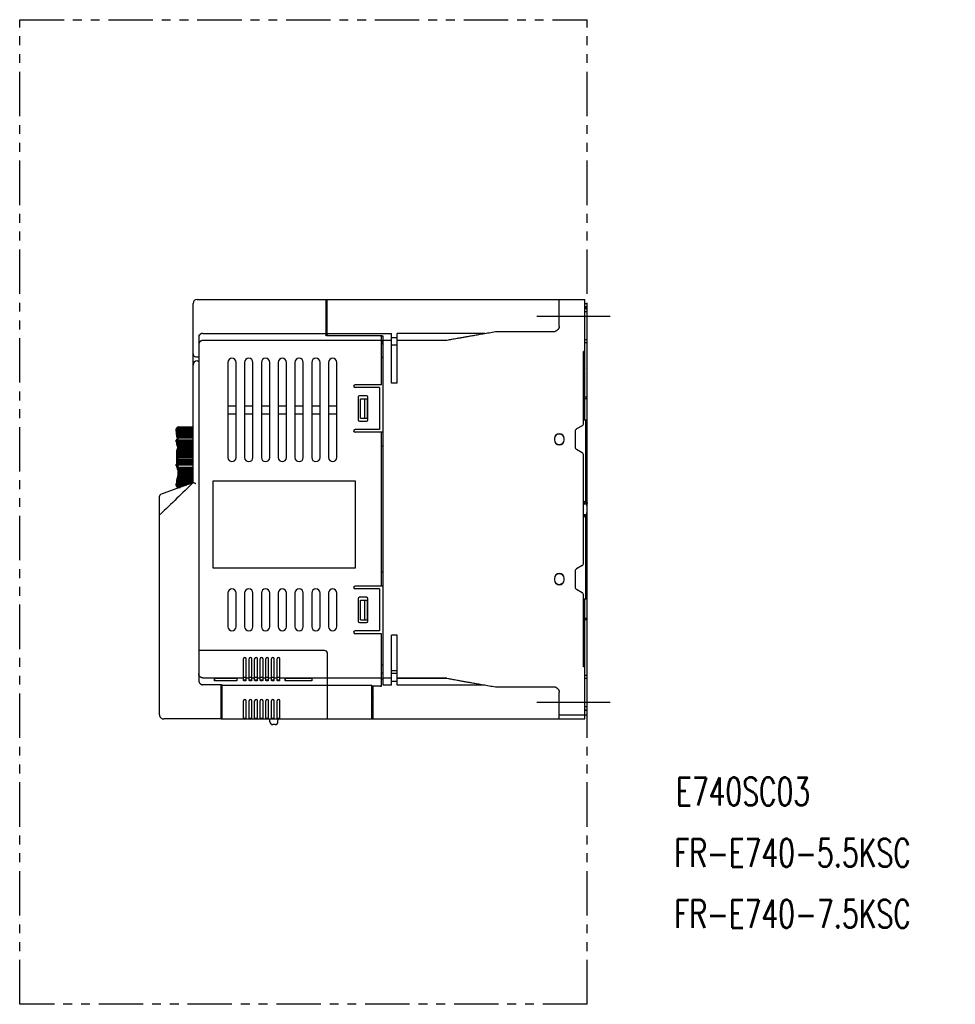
# Model space of a CAD drawing. Extents: x 30 to 700, y -51 to 301.
# Tile 6 of 6: x 365 to 700, y -51 to 301. Entities that reach past the tile are written whole.
import ezdxf

# ---------------------------------------------------------------- set-up
doc = ezdxf.new("R2010")
doc.units = 0
doc.linetypes.add('PHANTOM2', pattern=[31.75, 15.875, -3.175, 3.175, -3.175, 3.175, -3.175])
for name, color, linetype in [('10', 4, 'CONTINUOUS'), ('12', 3, 'CONTINUOUS'), ('18', 1, 'PHANTOM2'), ('19', 7, 'CONTINUOUS')]:
    doc.layers.add(name, color=color, linetype=linetype)
doc.styles.add('STANDARD1', font='romans.shx', dxfattribs={"width": 0.7, "bigfont": 'bigfont.shx'})

msp = doc.modelspace()

# ---------------------------------------------------------------- linework, layer by layer
at = {"layer": '10'}
for p, q in [((428.96, 200.87), (567.56, 200.87)), ((474.86, 200.87), (474.86, 188.11)), ((475.36, 187.88), (475.36, 200.87)), ((558.36, 191.31), (558.36, 200.87)), ((567.56, 157.87), (567.56, 200.87)), ((427.46, 177.37), (427.46, 199.37)), ((475.18, 199.37), (474.86, 199.26)), ((475.36, 199.37), (474.86, 199.2)), ((474.86, 199.37), (475.36, 199.37)), ((475.36, 199.17), (474.86, 199)), ((567.56, 199.37), (568.36, 199.37)), ((567.56, 198.37), (568.36, 198.37)), ((567.56, 197.8), (568.36, 197.8)), ((567.56, 197.67), (568.36, 197.67)), ((568.36, 52.37), (568.36, 199.37)), ((568.36, 196.37), (567.56, 196.37)), ((429.46, 188.26), (429.46, 64.65)), ((430.96, 188.72), (474.86, 188.72)), ((475.36, 188.72), (498.36, 188.72)), ((493.86, 187.84), (475.86, 187.84)), ((476.36, 187.84), (476.36, 187.97)), ((476.36, 187.97), (494.36, 187.97)), ((494.36, 187.8), (494.36, 187.97)), ((494.86, 170.37), (494.86, 187.57)), ((495.36, 63.02), (495.36, 187.71)), ((498.36, 170.87), (498.36, 188.72)), ((498.36, 187.31), (500.36, 187.31)), ((500.36, 170.87), (500.36, 188.72)), ((531.74, 188.72), (500.36, 188.72)), ((535.52, 189.37), (556.86, 189.37)), ((494.86, 186.17), (430.96, 186.17)), ((494.86, 185.31), (495.36, 185.31)), ((495.36, 184.93), (494.86, 184.93)), ((495.36, 184.91), (494.86, 184.9)), ((495.36, 186.27), (498.36, 186.27)), ((500.36, 184.56), (498.36, 184.56)), ((500.36, 186.27), (518.22, 186.27)), ((568.36, 186.37), (567.56, 186.37)), ((568.36, 185.37), (567.56, 185.37)), ((428.46, 180.37), (429.46, 180.37)), ((495.36, 180.08), (494.86, 180.07)), ((567.56, 182.24), (567.06, 182.23)), ((567.06, 156.59), (567.06, 182.23)), ((427.46, 135.37), (427.46, 177.37)), ((428.96, 178.87), (429.46, 178.87)), ((439.86, 178.37), (439.86, 144.37)), ((442.86, 144.37), (442.86, 178.37)), ((445.86, 178.37), (445.86, 144.37)), ((448.86, 144.37), (448.86, 178.37)), ((451.86, 178.37), (451.86, 144.37)), ((454.86, 144.37), (454.86, 178.37)), ((457.86, 178.37), (457.86, 144.37)), ((460.86, 144.37), (460.86, 178.37)), ((463.86, 178.37), (463.86, 144.37)), ((466.86, 144.37), (466.86, 178.37)), ((469.86, 178.37), (469.86, 144.37)), ((472.86, 144.37), (472.86, 178.37)), ((475.86, 178.37), (475.86, 144.37)), ((478.86, 173.62), (478.86, 178.48)), ((478.86, 144.37), (478.86, 178.37)), ((567.56, 176.37), (567.06, 175.87)), ((478.86, 173.62), (478.86, 173.62)), ((494.86, 170.37), (485.36, 170.37)), ((494.06, 169.37), (485.36, 169.37)), ((494.06, 169.37), (494.06, 154.37)), ((500.36, 170.87), (498.36, 170.87)), ((486.46, 165.87), (486.46, 157.87)), ((489.46, 166.37), (486.96, 166.37)), ((489.96, 157.87), (489.96, 165.87)), ((568.36, 165.87), (567.56, 165.87)), ((439.86, 162.87), (442.86, 162.87)), ((445.86, 162.87), (448.86, 162.87)), ((451.86, 162.87), (454.86, 162.87)), ((457.86, 162.87), (460.86, 162.87)), ((463.86, 162.87), (466.86, 162.87)), ((469.86, 162.87), (472.86, 162.87)), ((475.86, 162.87), (478.86, 162.87)), ((487.29, 158.37), (487.29, 165.37)), ((487.29, 165.37), (489.86, 165.37)), ((488.86, 158.37), (488.86, 165.37)), ((489.86, 158.37), (489.86, 165.37)), ((568.36, 165.37), (567.56, 165.37)), ((442.86, 159.87), (439.86, 159.87)), ((448.86, 159.87), (445.86, 159.87)), ((454.86, 159.87), (451.86, 159.87)), ((460.86, 159.87), (457.86, 159.87)), ((466.86, 159.87), (463.86, 159.87)), ((472.86, 159.87), (469.86, 159.87)), ((478.86, 159.87), (475.86, 159.87)), ((422.16, 133.44), (422.16, 155.37)), ((422.16, 155.37), (427.46, 155.37)), ((422.16, 155.36), (427.46, 155.36)), ((422.16, 155.33), (427.46, 155.33)), ((422.16, 155.28), (427.46, 155.28)), ((422.16, 155.21), (427.46, 155.21)), ((422.16, 155.12), (427.46, 155.12)), ((422.16, 155), (427.46, 155)), ((486.96, 157.37), (489.46, 157.37)), ((487.29, 158.37), (489.86, 158.37)), ((566.56, 155.73), (564.56, 154.57)), ((567.06, 157.87), (568.36, 157.87)), ((567.86, 128.82), (567.86, 157.87)), ((421.46, 153.87), (421.46, 154.37)), ((421.47, 153.53), (421.46, 153.87)), ((421.66, 153.87), (421.66, 154.38)), ((422.16, 154.87), (427.46, 154.87)), ((422.16, 154.71), (427.46, 154.71)), ((422.16, 154.53), (427.46, 154.53)), ((422.16, 154.34), (427.46, 154.34)), ((422.16, 154.12), (427.46, 154.12)), ((422.16, 153.88), (427.46, 153.88)), ((422.16, 153.62), (427.46, 153.62)), ((422.16, 153.38), (427.46, 153.38)), ((422.16, 153.35), (427.46, 153.35)), ((422.16, 153.06), (427.46, 153.06)), ((422.16, 152.82), (427.46, 152.82)), ((422.16, 152.75), (427.46, 152.75)), ((422.16, 152.42), (427.46, 152.42)), ((422.16, 152.2), (427.46, 152.2)), ((422.16, 152.08), (427.46, 152.08)), ((422.16, 151.72), (427.46, 151.72)), ((422.16, 151.52), (427.46, 151.52)), ((494.06, 154.37), (485.36, 154.37)), ((495.36, 153.37), (485.36, 153.37)), ((494.86, 98.37), (494.86, 153.37)), ((564.06, 153.71), (564.06, 148.03)), ((421.46, 149.97), (421.46, 150.54)), ((421.66, 149.82), (421.66, 150.14)), ((422.16, 151.34), (427.46, 151.34)), ((422.16, 150.72), (427.46, 150.72)), ((422.16, 150.55), (427.46, 150.55)), ((422.16, 150.32), (427.46, 150.32)), ((422.16, 149.89), (427.46, 149.89)), ((422.16, 149.74), (427.46, 149.74)), ((422.16, 149.46), (427.46, 149.46)), ((422.16, 149.02), (427.46, 149.02)), ((422.16, 148.89), (427.46, 148.89)), ((422.16, 148.57), (427.46, 148.57)), ((422.16, 148.1), (427.46, 148.1)), ((422.16, 148), (427.46, 148)), ((495.36, 148.37), (494.86, 148.37)), ((556.61, 151.12), (556.61, 150.62)), ((560.11, 150.62), (560.11, 151.12)), ((421.64, 142.32), (421.64, 146.87)), ((422.16, 147.63), (427.46, 147.63)), ((422.16, 147.15), (427.46, 147.15)), ((422.16, 147.07), (427.46, 147.07)), ((422.16, 146.67), (427.46, 146.67)), ((422.16, 146.18), (427.46, 146.18)), ((422.16, 146.13), (427.46, 146.13)), ((422.16, 145.69), (427.46, 145.69)), ((422.16, 145.19), (427.46, 145.19)), ((422.16, 145.16), (427.46, 145.16)), ((422.16, 144.69), (427.46, 144.69)), ((566.56, 146.01), (564.56, 147.17)), ((567.06, 106.59), (567.06, 145.15)), ((421.46, 141.38), (421.46, 141.81)), ((421.64, 140.87), (421.64, 141.14)), ((421.66, 141.88), (421.66, 142.01)), ((422.16, 144.19), (427.46, 144.19)), ((422.16, 144.19), (427.46, 144.19)), ((422.16, 143.69), (427.46, 143.69)), ((422.16, 143.19), (427.46, 143.19)), ((422.16, 142.71), (427.46, 142.71)), ((422.16, 142.69), (427.46, 142.69)), ((422.16, 142.19), (427.46, 142.19)), ((422.16, 141.74), (427.46, 141.74)), ((422.16, 141.69), (427.46, 141.69)), ((422.16, 140.92), (427.46, 140.92)), ((422.16, 140.53), (427.46, 140.53)), ((422.16, 140.44), (427.46, 140.44)), ((422.16, 139.97), (427.46, 139.97)), ((422.16, 139.61), (427.46, 139.61)), ((422.16, 139.5), (427.46, 139.5)), ((422.16, 139.04), (427.46, 139.04)), ((422.16, 138.72), (427.46, 138.72)), ((422.16, 138.59), (427.46, 138.59)), ((422.16, 138.15), (427.46, 138.15)), ((422.16, 137.87), (427.46, 137.87)), ((422.16, 137.72), (427.46, 137.72)), ((422.16, 137.3), (427.46, 137.3)), ((421.46, 134.34), (421.46, 134.94)), ((421.66, 134.56), (421.66, 135.02)), ((422.16, 137.07), (427.46, 137.07)), ((422.16, 136.9), (427.46, 136.9)), ((422.16, 136.5), (427.46, 136.5)), ((422.16, 136.32), (427.46, 136.32)), ((422.16, 136.13), (427.46, 136.13)), ((422.16, 135.76), (427.46, 135.76)), ((422.16, 135.63), (427.46, 135.63)), ((422.16, 135.41), (427.46, 135.41)), ((422.16, 135.08), (426.68, 135.08)), ((422.16, 135), (426.46, 135)), ((422.16, 134.77), (425.82, 134.77)), ((422.16, 134.47), (424.99, 134.47)), ((422.16, 134.44), (424.9, 134.44)), ((422.16, 134.19), (424.22, 134.19)), ((422.16, 133.93), (423.5, 133.93)), ((426.06, 134.85), (425.19, 134.54)), ((434.46, 135.87), (434.46, 104.87)), ((485.46, 135.87), (434.46, 135.87)), ((485.46, 104.87), (485.46, 135.87)), ((415.46, 52.37), (415.46, 130.58)), ((422.16, 133.68), (422.83, 133.68)), ((567.06, 128.49), (567.86, 128.82)), ((567.06, 127.98), (568.04, 128.38)), ((567.06, 127.74), (568.04, 127.74)), ((567.86, 128.82), (568.36, 128.82)), ((568.04, 128.38), (567.86, 128.82)), ((568.04, 128.38), (568.04, 127.74)), ((567.06, 124), (568.04, 124)), ((568.04, 123.36), (567.06, 123.75)), ((567.86, 122.92), (567.06, 123.25)), ((567.86, 122.92), (568.04, 123.36)), ((568.04, 124), (568.04, 123.36)), ((567.86, 122.92), (568.36, 122.92)), ((567.86, 93.87), (567.86, 122.92)), ((566.56, 105.73), (564.56, 104.57)), ((434.46, 104.87), (485.46, 104.87)), ((495.36, 103.37), (494.86, 103.37)), ((564.06, 103.71), (564.06, 98.03)), ((556.61, 101.12), (556.61, 100.62)), ((560.11, 100.62), (560.11, 101.12)), ((439.86, 95.87), (439.86, 83.87)), ((442.86, 83.87), (442.86, 95.87)), ((445.86, 95.87), (445.86, 83.87)), ((448.86, 83.87), (448.86, 95.87)), ((451.86, 95.87), (451.86, 83.87)), ((454.86, 83.87), (454.86, 95.87)), ((457.86, 95.87), (457.86, 83.87)), ((460.86, 83.87), (460.86, 95.87)), ((463.86, 95.87), (463.86, 83.87)), ((466.86, 83.87), (466.86, 95.87)), ((469.86, 95.87), (469.86, 83.87)), ((472.86, 83.87), (472.86, 95.87)), ((475.86, 95.87), (475.86, 83.87)), ((478.86, 83.87), (478.86, 95.87)), ((495.36, 98.37), (485.36, 98.37)), ((494.06, 97.37), (485.36, 97.37)), ((494.06, 97.37), (494.06, 82.37)), ((566.56, 96.01), (564.56, 97.17)), ((567.06, 69.5), (567.06, 95.15)), ((478.86, 92.62), (478.86, 92.62)), ((478.86, 83.76), (478.86, 92.62)), ((486.46, 93.87), (486.46, 85.87)), ((489.46, 94.37), (486.96, 94.37)), ((487.29, 93.37), (489.86, 93.37)), ((487.29, 86.37), (487.29, 93.37)), ((488.86, 86.37), (488.86, 93.37)), ((489.86, 86.37), (489.86, 93.37)), ((489.96, 85.87), (489.96, 93.87)), ((567.06, 93.87), (568.36, 93.87)), ((567.56, 50.87), (567.56, 93.87)), ((486.96, 85.37), (489.46, 85.37)), ((487.29, 86.37), (489.86, 86.37)), ((568.36, 86.77), (567.56, 86.77)), ((568.36, 86.27), (567.56, 86.27)), ((494.06, 82.37), (485.36, 82.37)), ((494.86, 81.37), (485.36, 81.37)), ((494.86, 62.69), (494.86, 81.37)), ((500.36, 80.87), (498.36, 80.87)), ((498.36, 63.02), (498.36, 80.87)), ((500.36, 63.02), (500.36, 80.87)), ((474.46, 75.37), (429.46, 75.37)), ((475.46, 50.87), (475.46, 74.37)), ((567.56, 76.67), (567.06, 76.67)), ((445.46, 64.66), (445.46, 72.37)), ((446.46, 64.66), (446.46, 72.37)), ((447.46, 64.66), (447.46, 72.37)), ((448.46, 64.66), (448.46, 72.37)), ((449.46, 64.66), (449.46, 72.37)), ((450.46, 64.66), (450.46, 72.37)), ((451.46, 64.66), (451.46, 72.37)), ((452.46, 64.66), (452.46, 72.37)), ((453.46, 64.66), (453.46, 72.37)), ((454.46, 64.66), (454.46, 72.37)), ((455.46, 64.66), (455.46, 72.37)), ((456.46, 64.66), (456.46, 72.37)), ((457.46, 64.66), (457.46, 72.37)), ((458.46, 64.66), (458.46, 72.37)), ((567.56, 70.37), (567.06, 70.87)), ((495.36, 70.13), (494.86, 70.13)), ((495.36, 67.23), (494.86, 67.23)), ((500.36, 68.14), (498.36, 68.14)), ((500.36, 67.18), (498.36, 67.18)), ((567.56, 69.5), (567.06, 69.5)), ((430.96, 65.57), (445.46, 65.57)), ((435.11, 64.48), (435.11, 65.47)), ((435.12, 65.47), (435.11, 64.48)), ((435.11, 65.47), (443.11, 65.47)), ((443.11, 64.48), (435.11, 64.48)), ((443.1, 65.47), (443.11, 64.48)), ((443.11, 65.47), (443.11, 64.48)), ((445.46, 65.86), (446.46, 65.86)), ((446.46, 65.57), (447.46, 65.57)), ((446.46, 65.57), (447.46, 65.57)), ((447.46, 65.86), (448.46, 65.86)), ((448.46, 65.57), (449.46, 65.57)), ((448.46, 65.57), (449.46, 65.57)), ((449.46, 65.86), (450.46, 65.86)), ((450.46, 65.57), (451.46, 65.57)), ((450.46, 65.57), (451.46, 65.57)), ((451.46, 65.86), (452.46, 65.86)), ((452.46, 65.57), (453.46, 65.57)), ((452.46, 65.57), (453.46, 65.57)), ((453.46, 65.86), (454.46, 65.86)), ((454.46, 65.57), (455.46, 65.57)), ((454.46, 65.57), (455.46, 65.57)), ((455.46, 65.86), (456.46, 65.86)), ((456.46, 65.57), (457.46, 65.57)), ((456.46, 65.57), (457.46, 65.57)), ((457.46, 65.86), (458.46, 65.86)), ((458.46, 65.57), (494.86, 65.57)), ((460.41, 65.47), (469.91, 65.47)), ((460.41, 64.48), (460.41, 65.47)), ((460.42, 65.47), (460.41, 64.48)), ((469.91, 64.48), (460.41, 64.48)), ((469.9, 65.47), (469.91, 64.48)), ((469.91, 65.47), (469.91, 64.48)), ((495.36, 65.07), (494.86, 65.07)), ((498.36, 65.47), (495.36, 65.47)), ((498.36, 64.43), (500.36, 64.43)), ((518.22, 65.47), (500.36, 65.47)), ((500.36, 65.47), (518.22, 65.47)), ((568.36, 66.37), (567.56, 66.37)), ((568.36, 65.37), (567.56, 65.37)), ((437.62, 63.13), (430.96, 63.13)), ((437.46, 50.87), (437.46, 63.13)), ((437.76, 63.17), (437.76, 50.87)), ((437.76, 63.02), (491.36, 63.02)), ((491.36, 50.87), (491.36, 63.02)), ((494.36, 62.56), (491.36, 62.56)), ((491.36, 61.74), (491.5, 61.74)), ((491.5, 61), (491.36, 61)), ((491.5, 61), (491.5, 61.74)), ((491.86, 50.87), (491.86, 62.56)), ((498.36, 63.02), (495.36, 63.02)), ((531.74, 63.02), (500.36, 63.02)), ((535.52, 62.37), (556.86, 62.37)), ((558.36, 50.87), (558.36, 60.43)), ((445.46, 50.87), (445.46, 57.37)), ((446.46, 50.87), (446.46, 57.37)), ((447.46, 50.87), (447.46, 57.37)), ((448.46, 50.87), (448.46, 57.37)), ((449.46, 50.87), (449.46, 57.37)), ((450.46, 50.87), (450.46, 57.37)), ((451.46, 50.87), (451.46, 57.37)), ((452.46, 50.87), (452.46, 57.37)), ((453.46, 50.87), (453.46, 57.37)), ((454.46, 50.87), (454.46, 57.37)), ((455.46, 50.87), (455.46, 57.37)), ((456.46, 50.87), (456.46, 57.37)), ((457.46, 50.87), (457.46, 57.37)), ((458.46, 50.87), (458.46, 57.37)), ((491.5, 59.35), (491.5, 59.32)), ((491.5, 59.32), (491.61, 58.91)), ((567.56, 55.37), (568.36, 55.37)), ((568.36, 54.07), (567.56, 54.07)), ((568.36, 53.94), (567.56, 53.94)), ((437.46, 50.87), (416.96, 50.87)), ((437.76, 50.87), (567.56, 50.87)), ((445.46, 51.17), (446.46, 51.17)), ((447.46, 51.17), (448.46, 51.17)), ((449.46, 51.17), (450.46, 51.17)), ((451.46, 51.17), (452.46, 51.17)), ((453.46, 51.17), (454.46, 51.17)), ((454.92, 49.82), (454.86, 50.87)), ((455.46, 51.17), (456.46, 51.17)), ((457.46, 51.17), (458.46, 51.17)), ((457.81, 49.82), (457.86, 50.87)), ((491.36, 52.74), (491.86, 52.57)), ((491.36, 52.54), (491.86, 52.37)), ((491.77, 52.4), (491.36, 52.4)), ((491.86, 52.37), (491.36, 52.37)), ((558.36, 52.37), (568.36, 52.37)), ((456.81, 48.87), (455.92, 48.87))]:
    msp.add_line(p, q, dxfattribs=at)
for points in [[(425.19, 134.54), (425.04, 134.49), (424.88, 134.43), (415.86, 131.15)], [(427.46, 135.37), (426.92, 135.17), (426.06, 134.85)]]:
    msp.add_lwpolyline(points, dxfattribs=at)
for centre, radius, start, end in [((428.96, 199.37), 1.5, 90, 180), ((428.46, 181.37), 1, 180, 270), ((441.36, 178.37), 1.5, 0, 180), ((447.36, 178.37), 1.5, 0, 180), ((453.36, 178.37), 1.5, 0, 180), ((459.36, 178.37), 1.5, 0, 180), ((465.36, 178.37), 1.5, 0, 180), ((471.36, 178.37), 1.5, 0, 180), ((477.36, 178.37), 1.5, 0, 180), ((428.96, 177.37), 1.5, 90, 180), ((485.36, 169.87), 0.5, 90, 270), ((486.96, 165.87), 0.5, 90, 180), ((489.46, 165.87), 0.5, 0, 90), ((567.06, 161.37), 0.5, 270, 0), ((422.46, 154.37), 1, 107.4576, 180), ((486.96, 157.87), 0.5, 180, 270), ((489.46, 157.87), 0.5, 270, 0), ((566.06, 156.59), 1, 300, 0), ((485.36, 153.87), 0.5, 90, 270), ((558.36, 151.12), 1.75, 0, 180), ((558.36, 150.87), 1.86, 30.4918, 149.5085), ((565.06, 153.71), 1, 120, 180), ((424.13, 146.57), 2.5, 147.7775, 173.1169), ((558.36, 150.62), 1.75, 180, 0), ((558.36, 150.87), 1.86, 210.4918, 329.5085), ((565.06, 148.03), 1, 180, 240), ((446.46, 143.87), 25, 173.1169, 184.0188), ((441.36, 144.37), 1.5, 180, 0), ((447.36, 144.37), 1.5, 180, 0), ((453.36, 144.37), 1.5, 180, 0), ((459.36, 144.37), 1.5, 180, 0), ((465.36, 144.37), 1.5, 180, 0), ((471.36, 144.37), 1.5, 180, 0), ((477.36, 144.37), 1.5, 180, 0), ((566.06, 145.15), 1, 0, 60), ((446.46, 143.87), 25, 186.2313, 186.8831), ((424.13, 141.17), 2.5, 186.8831, 218.2695), ((416.06, 130.58), 0.6, 110, 180), ((566.06, 106.59), 1, 300, 0), ((558.36, 101.12), 1.75, 0, 180), ((558.36, 100.87), 1.86, 30.4918, 149.5085), ((565.06, 103.71), 1, 120, 180), ((558.36, 100.62), 1.75, 180, 0), ((558.36, 100.87), 1.86, 210.4918, 329.5085), ((441.36, 95.87), 1.5, 0, 180), ((447.36, 95.87), 1.5, 0, 180), ((453.36, 95.87), 1.5, 0, 180), ((459.36, 95.87), 1.5, 0, 180), ((465.36, 95.87), 1.5, 0, 180), ((471.36, 95.87), 1.5, 0, 180), ((477.36, 95.87), 1.5, 0, 180), ((485.36, 97.87), 0.5, 90, 270), ((565.06, 98.03), 1, 180, 240), ((566.06, 95.15), 1, 0, 60), ((486.96, 93.87), 0.5, 90, 180), ((489.46, 93.87), 0.5, 0, 90), ((486.96, 85.87), 0.5, 180, 270), ((489.46, 85.87), 0.5, 270, 0), ((441.36, 83.87), 1.5, 180, 0), ((447.36, 83.87), 1.5, 180, 0), ((453.36, 83.87), 1.5, 180, 0), ((459.36, 83.87), 1.5, 180, 0), ((465.36, 83.87), 1.5, 180, 0), ((471.36, 83.87), 1.5, 180, 0), ((477.36, 83.87), 1.5, 180, 0), ((485.36, 81.87), 0.5, 90, 270), ((474.46, 74.37), 1, 0, 90), ((445.96, 72.37), 0.5, 0, 180), ((447.96, 72.37), 0.5, 0, 180), ((449.96, 72.37), 0.5, 0, 180), ((451.96, 72.37), 0.5, 0, 180), ((453.96, 72.37), 0.5, 0, 180), ((455.96, 72.37), 0.5, 0, 180), ((457.96, 72.37), 0.5, 0, 180), ((567.06, 70.37), 0.5, 0, 90), ((500.26, 61.37), 8.99, 188.2171, 192.9574), ((445.96, 57.37), 0.5, 0, 180), ((447.96, 57.37), 0.5, 0, 180), ((449.96, 57.37), 0.5, 0, 180), ((451.96, 57.37), 0.5, 0, 180), ((453.96, 57.37), 0.5, 0, 180), ((455.96, 57.37), 0.5, 0, 180), ((457.96, 57.37), 0.5, 0, 180), ((492.86, 59.26), 1.3, 195.8809, 220.0216), ((416.96, 52.37), 1.5, 179.9997, 270), ((437.76, 51.17), 0.3, 180, 270), ((455.92, 49.87), 1, 183, 270), ((456.81, 49.87), 1, 270, 357)]:
    msp.add_arc(centre, radius, start, end, dxfattribs=at)
for points, start_tangent, end_tangent in [([(558.36, 191.31), (558.36, 191.2), (558.35, 191.08), (558.33, 190.97), (558.3, 190.86), (558.27, 190.75), (558.22, 190.64), (558.17, 190.53), (558.11, 190.42), (558.04, 190.32), (557.96, 190.21), (557.87, 190.1), (557.77, 190), (557.65, 189.89), (557.53, 189.79), (557.39, 189.69), (557.23, 189.59), (557.06, 189.48), (556.86, 189.37)], (0, -1), (-0.866025, -0.5)), ([(430.96, 188.72), (430.86, 188.71), (430.76, 188.7), (430.66, 188.69), (430.56, 188.66), (430.46, 188.63), (430.37, 188.6), (430.27, 188.55), (430.18, 188.51), (430.1, 188.45), (430.02, 188.39), (429.94, 188.33), (429.87, 188.26), (429.8, 188.18), (429.74, 188.1), (429.68, 188.02), (429.63, 187.93), (429.59, 187.85), (429.55, 187.75), (429.52, 187.66), (429.49, 187.56), (429.48, 187.47), (429.47, 187.37), (429.46, 187.27)], (-1, 0), (0, -1)), ([(475.86, 187.84), (475.79, 187.84), (475.72, 187.84), (475.65, 187.85), (475.57, 187.85), (475.5, 187.86), (475.44, 187.86), (475.37, 187.87), (475.31, 187.88), (475.25, 187.9), (475.19, 187.91), (475.14, 187.92), (475.09, 187.94), (475.04, 187.95), (475, 187.97), (474.97, 187.99), (474.93, 188.01), (474.91, 188.03), (474.89, 188.05), (474.87, 188.07), (474.87, 188.09), (474.86, 188.11)], (-1, 0), (0, 1)), ([(475.36, 188.24), (475.37, 188.22), (475.38, 188.2), (475.39, 188.18), (475.41, 188.16), (475.44, 188.14), (475.48, 188.12), (475.52, 188.1), (475.56, 188.08), (475.61, 188.06), (475.66, 188.05), (475.72, 188.04), (475.78, 188.02), (475.85, 188.01), (475.92, 188), (475.99, 187.99), (476.06, 187.99), (476.13, 187.98), (476.21, 187.98), (476.29, 187.97), (476.36, 187.97)], (0, -1), (1, 0)), ([(494.86, 187.57), (494.86, 187.59), (494.85, 187.61), (494.84, 187.63), (494.82, 187.65), (494.79, 187.67), (494.76, 187.69), (494.72, 187.71), (494.68, 187.72), (494.64, 187.74), (494.59, 187.76), (494.54, 187.77), (494.48, 187.78), (494.42, 187.79), (494.35, 187.8), (494.29, 187.81), (494.22, 187.82), (494.15, 187.83), (494.08, 187.83), (494.01, 187.84), (493.94, 187.84), (493.86, 187.84)], (0, 1), (-1, 0)), ([(494.36, 187.97), (494.44, 187.97), (494.52, 187.97), (494.59, 187.97), (494.67, 187.96), (494.74, 187.95), (494.81, 187.94), (494.88, 187.93), (494.94, 187.92), (495, 187.91), (495.06, 187.9), (495.12, 187.88), (495.17, 187.86), (495.21, 187.85), (495.25, 187.83), (495.28, 187.81), (495.31, 187.79), (495.33, 187.77), (495.35, 187.75), (495.36, 187.73), (495.36, 187.71)], (1, 0), (0, -1)), ([(430.96, 186.17), (430.86, 186.16), (430.76, 186.15), (430.66, 186.14), (430.56, 186.11), (430.46, 186.08), (430.37, 186.05), (430.27, 186.01), (430.18, 185.96), (430.1, 185.9), (430.02, 185.84), (429.94, 185.78), (429.87, 185.71), (429.8, 185.63), (429.74, 185.55), (429.68, 185.47), (429.63, 185.39), (429.59, 185.3), (429.55, 185.2), (429.52, 185.11), (429.49, 185.01), (429.48, 184.92), (429.47, 184.82), (429.46, 184.72)], (-1, 0), (0, -1)), ([(495.36, 185.62), (495.36, 185.67), (495.35, 185.72), (495.33, 185.77), (495.31, 185.82), (495.28, 185.86), (495.24, 185.91), (495.2, 185.95), (495.16, 185.99), (495.11, 186.03), (495.05, 186.06), (495, 186.09), (494.94, 186.12), (494.87, 186.14), (494.86, 186.15)], (0, 1), (-0.942684, 0.333688)), ([(421.46, 154.37), (421.47, 154.49), (421.49, 154.62), (421.53, 154.74), (421.59, 154.85), (421.66, 154.96), (421.74, 155.06), (421.83, 155.14), (421.93, 155.22), (422.05, 155.28), (422.16, 155.32)], (0.001174, 0.999999), (0.953897, 0.300134)), ([(421.66, 154.38), (421.67, 154.47), (421.69, 154.56), (421.71, 154.65), (421.75, 154.74), (421.8, 154.82), (421.86, 154.9), (421.92, 154.97), (422, 155.03), (422.08, 155.08), (422.16, 155.12)], (0.000034, 1), (0.926639, 0.375954)), ([(421.46, 154.37), (421.46, 154.37)], (0.000016, 1), (0.001174, 0.999999)), ([(421.46, 154.37), (421.47, 154.37), (421.47, 154.37)], (0, 1), (0.994233, 0.107246)), ([(421.46, 153.87), (421.47, 153.87), (421.47, 153.87)], (0, 1), (0.996574, 0.082701)), ([(421.47, 154.37), (421.48, 154.37), (421.5, 154.37), (421.52, 154.37), (421.55, 154.37), (421.59, 154.37), (421.62, 154.38), (421.66, 154.38)], (0.994233, 0.107246), (1, 0)), ([(421.47, 153.87), (421.48, 153.87), (421.5, 153.87), (421.52, 153.87), (421.55, 153.87), (421.59, 153.87), (421.62, 153.87), (421.66, 153.87)], (0.996574, 0.082701), (1, 0)), ([(421.47, 153.53), (421.49, 153.21), (421.55, 152.53), (421.67, 151.86), (421.83, 151.2), (421.86, 151.08)], (0.034034, -0.999421), (0.281385, -0.959595)), ([(421.86, 151.08), (421.83, 151.21), (421.67, 151.86), (421.55, 152.52), (421.49, 153.19), (421.47, 153.53)], (-0.28139, 0.959593), (-0.034035, 0.999421)), ([(422.05, 151.15), (422.02, 151.25), (421.87, 151.9), (421.75, 152.55), (421.69, 153.21), (421.66, 153.87)], (-0.278969, 0.9603), (-0.000003, 1)), ([(422.16, 151.18), (422.08, 151.16), (421.96, 151.12), (421.85, 151.07), (421.74, 151.01), (421.66, 150.94), (421.59, 150.87), (421.53, 150.79), (421.49, 150.7), (421.47, 150.61), (421.46, 150.54)], (-0.980001, -0.198991), (-0.000253, -1)), ([(422.16, 151.11), (422.05, 151.08), (421.93, 151.05), (421.83, 151), (421.74, 150.95), (421.66, 150.89), (421.59, 150.83), (421.53, 150.76), (421.49, 150.69), (421.47, 150.61), (421.46, 150.54)], (-0.982762, -0.184875), (-0.000167, -1)), ([(421.46, 150.29), (421.47, 150.37), (421.49, 150.45), (421.53, 150.53), (421.59, 150.61), (421.66, 150.68), (421.74, 150.74), (421.83, 150.79), (421.93, 150.84), (422.05, 150.88), (422.16, 150.91)], (0.000025, 1), (0.979775, 0.200101)), ([(421.46, 150.29), (421.47, 150.26), (421.48, 150.24), (421.5, 150.21), (421.52, 150.19), (421.55, 150.17), (421.59, 150.15), (421.62, 150.14), (421.66, 150.14)], (0, -1), (1, 0)), ([(421.46, 149.97), (421.49, 149.54), (421.55, 149.1), (421.67, 148.67), (421.83, 148.25), (422.04, 147.84), (422.16, 147.64)], (0.000011, -1), (0.540556, -0.841308)), ([(421.46, 149.97), (421.47, 149.94), (421.48, 149.91), (421.5, 149.89), (421.52, 149.86), (421.55, 149.84), (421.59, 149.83), (421.62, 149.82), (421.66, 149.82)], (0.000017, -1), (1, 0)), ([(421.66, 150.14), (421.67, 150.2), (421.69, 150.26), (421.71, 150.32), (421.75, 150.38), (421.8, 150.43), (421.86, 150.48), (421.92, 150.53), (422, 150.57), (422.08, 150.6), (422.16, 150.63)], (0.000052, 1), (0.966284, 0.257477)), ([(422.16, 147.88), (422.02, 148.16), (421.87, 148.56), (421.75, 148.97), (421.69, 149.39), (421.66, 149.82)], (-0.476401, 0.879228), (-0.000005, 1)), ([(422.16, 142.75), (422.08, 142.71), (421.86, 142.55), (421.68, 142.37), (421.56, 142.19), (421.48, 142), (421.46, 141.81)], (-0.870906, -0.491449), (-0.000015, -1)), ([(421.46, 141.81), (421.47, 141.85), (421.48, 141.89), (421.5, 141.92), (421.52, 141.95), (421.55, 141.97), (421.59, 141.99), (421.62, 142), (421.66, 142.01)], (0.000016, 1), (1, 0)), ([(421.47, 141.9), (421.46, 141.81)], (-0.11456, -0.993416), (-0.000014, -1)), ([(421.46, 141.69), (421.47, 141.72), (421.48, 141.76), (421.5, 141.79), (421.52, 141.82), (421.55, 141.85), (421.59, 141.86), (421.62, 141.88), (421.66, 141.88)], (0, 1), (1, 0)), ([(422.16, 141.45), (422.05, 141.46), (421.93, 141.47), (421.83, 141.49), (421.74, 141.51), (421.66, 141.54), (421.59, 141.57), (421.53, 141.59), (421.49, 141.62), (421.47, 141.65), (421.46, 141.69)], (-0.99681, 0.079805), (-0.000064, 1)), ([(421.46, 141.38), (421.46, 141.35), (421.48, 141.3), (421.5, 141.26), (421.53, 141.22), (421.57, 141.19), (421.61, 141.16), (421.65, 141.14), (421.7, 141.12), (421.75, 141.1), (421.81, 141.09), (421.87, 141.08), (421.95, 141.06), (422.03, 141.05), (422.12, 141.05), (422.16, 141.04)], (0.001379, -0.999999), (0.997603, -0.069196)), ([(421.46, 141.38), (421.46, 141.35), (421.48, 141.3), (421.5, 141.26), (421.53, 141.22), (421.57, 141.19), (421.61, 141.16), (421.61, 141.16)], (0.001383, -0.999999), (0.879669, -0.475586)), ([(421.46, 141.38), (421.47, 141.36), (421.49, 141.33), (421.53, 141.31), (421.59, 141.29), (421.66, 141.26), (421.74, 141.25), (421.83, 141.23), (421.93, 141.22), (422.05, 141.2), (422.16, 141.2)], (0.000079, -1), (0.998207, -0.059859)), ([(421.52, 142.12), (421.48, 142), (421.47, 141.9)], (-0.381961, -0.924178), (-0.11456, -0.993416)), ([(421.66, 142.01), (421.69, 142.17), (421.75, 142.32), (421.87, 142.47), (422.02, 142.62), (422.15, 142.71)], (0.000012, 1), (0.841012, 0.541016)), ([(422.16, 141.69), (422.08, 141.7), (422, 141.71), (421.92, 141.73), (421.86, 141.74), (421.8, 141.76), (421.75, 141.78), (421.71, 141.81), (421.69, 141.83), (421.67, 141.85), (421.66, 141.88)], (-0.994269, 0.106908), (-0.000133, 1)), ([(422.15, 142.71), (422.16, 142.71)], (0.841012, 0.541016), (0.8444, 0.535713)), ([(422.16, 142.71), (422.16, 142.71)], (0.8444, 0.535713), (0.844669, 0.535289)), ([(422.16, 138.24), (422.04, 137.94), (421.83, 137.36), (421.67, 136.76), (421.55, 136.16), (421.49, 135.54), (421.46, 134.94)], (-0.405741, -0.913988), (-0.000004, -1)), ([(421.66, 135.02), (421.69, 135.62), (421.75, 136.22), (421.87, 136.81), (422.02, 137.39), (422.16, 137.8)], (0.000003, 1), (0.348297, 0.937384)), ([(427.46, 135.37), (421.67, 129.76), (415.65, 123.92)], (-0.718272, -0.695763), (-0.718272, -0.695763)), ([(421.46, 134.94), (421.47, 134.95), (421.48, 134.97), (421.5, 134.98), (421.52, 134.99), (421.55, 135), (421.59, 135.01), (421.62, 135.02), (421.66, 135.02)], (0, 1), (1, 0)), ([(421.46, 134.48), (421.47, 134.49), (421.48, 134.51), (421.5, 134.52), (421.52, 134.54), (421.55, 134.55), (421.59, 134.55), (421.62, 134.56), (421.66, 134.56)], (0, 1), (1, 0)), ([(421.47, 134.34), (421.47, 134.36), (421.46, 134.48)], (-0.160063, 0.987107), (-0.000017, 1)), ([(421.46, 134.34), (421.47, 134.24), (421.49, 134.13), (421.53, 134.01), (421.59, 133.91), (421.66, 133.81), (421.74, 133.71), (421.84, 133.63), (421.94, 133.57), (422.06, 133.51), (422.16, 133.48)], (0.000063, -1), (0.960495, -0.278296)), ([(421.46, 134.34), (421.46, 134.3)], (0.000063, -1), (0.052123, -0.998641)), ([(421.46, 134.34), (421.46, 134.29)], (0.000018, -1), (0.063957, -0.997953)), ([(421.46, 134.29), (421.47, 134.27)], (0.063957, -0.997953), (0.089366, -0.995999)), ([(422.16, 133.61), (422.05, 133.65), (421.93, 133.7), (421.83, 133.77), (421.74, 133.85), (421.66, 133.94), (421.59, 134.04), (421.53, 134.14), (421.49, 134.25), (421.47, 134.34)], (-0.960954, 0.276708), (-0.160063, 0.987107)), ([(421.47, 134.27), (421.47, 134.23), (421.49, 134.12), (421.53, 134.01), (421.59, 133.91), (421.66, 133.82), (421.74, 133.73), (421.83, 133.65), (421.93, 133.59), (422.05, 133.54), (422.16, 133.49)], (0.089366, -0.995999), (0.963211, -0.268745)), ([(422.16, 133.88), (422.08, 133.91), (422, 133.96), (421.92, 134.02), (421.86, 134.08), (421.8, 134.15), (421.75, 134.22), (421.71, 134.3), (421.69, 134.39), (421.67, 134.47), (421.66, 134.56)], (-0.936934, 0.349506), (-0.000037, 1)), ([(428.46, 134.95), (428.4, 134.97), (428.33, 135), (428.26, 135.03), (428.19, 135.06), (428.13, 135.09), (428.06, 135.12), (428, 135.14), (427.94, 135.17), (427.88, 135.19), (427.83, 135.22), (427.77, 135.24), (427.72, 135.26), (427.68, 135.28), (427.63, 135.3), (427.6, 135.31), (427.56, 135.33), (427.53, 135.34), (427.51, 135.35), (427.49, 135.36), (427.47, 135.36), (427.47, 135.37), (427.46, 135.37)], (-0.920805, 0.390024), (-0.920805, 0.390024)), ([(422.12, 133.49), (422.16, 133.48)], (0.950286, -0.31138), (0.961851, -0.273574)), ([(422.16, 133.48), (422.16, 133.48)], (0.960495, -0.278296), (0.961851, -0.273575)), ([(568.04, 128.38), (568.09, 128.4), (568.13, 128.43), (568.17, 128.45), (568.21, 128.48), (568.24, 128.52), (568.27, 128.55), (568.3, 128.59), (568.32, 128.64), (568.34, 128.68), (568.35, 128.72), (568.36, 128.77), (568.36, 128.82)], (0.94388, 0.330289), (0, 1)), ([(568.36, 128.17), (568.36, 128.13), (568.35, 128.08), (568.34, 128.03), (568.32, 127.99), (568.3, 127.95), (568.27, 127.91), (568.24, 127.87), (568.21, 127.84), (568.17, 127.81), (568.13, 127.78), (568.09, 127.76), (568.04, 127.74)], (0, -1), (-0.94388, -0.330289)), ([(568.04, 127.74), (568.06, 127.66), (568.08, 127.57), (568.1, 127.48), (568.11, 127.39), (568.13, 127.29), (568.14, 127.19), (568.16, 127.08), (568.17, 126.98), (568.18, 126.87), (568.18, 126.76), (568.19, 126.66), (568.2, 126.55), (568.2, 126.44), (568.21, 126.34), (568.21, 126.23), (568.21, 126.13), (568.22, 126.02), (568.22, 125.92), (568.22, 125.82), (568.22, 125.71), (568.21, 125.61), (568.21, 125.51), (568.21, 125.4), (568.2, 125.3), (568.2, 125.19), (568.19, 125.08), (568.18, 124.98), (568.18, 124.87), (568.17, 124.76), (568.16, 124.66), (568.14, 124.55), (568.13, 124.45), (568.11, 124.35), (568.1, 124.26), (568.08, 124.17), (568.06, 124.08), (568.04, 124)], (0.272897, -0.962043), (-0.272899, -0.962043)), ([(568.36, 123.57), (568.36, 123.61), (568.35, 123.66), (568.34, 123.7), (568.32, 123.75), (568.3, 123.79), (568.27, 123.83), (568.24, 123.87), (568.21, 123.9), (568.17, 123.93), (568.13, 123.96), (568.09, 123.98), (568.04, 124)], (0, 1), (-0.94388, 0.330289)), ([(568.36, 122.92), (568.36, 122.97), (568.35, 123.02), (568.34, 123.06), (568.32, 123.1), (568.3, 123.15), (568.27, 123.19), (568.24, 123.22), (568.21, 123.26), (568.17, 123.29), (568.13, 123.31), (568.09, 123.34), (568.04, 123.36)], (0, 1), (-0.94388, 0.330289)), ([(430.96, 65.57), (430.85, 65.58), (430.73, 65.59), (430.61, 65.61), (430.5, 65.64), (430.39, 65.68), (430.28, 65.73), (430.18, 65.79), (430.08, 65.85), (429.99, 65.92), (429.9, 66), (429.82, 66.08), (429.75, 66.17), (429.68, 66.26), (429.63, 66.36), (429.58, 66.47), (429.54, 66.57), (429.5, 66.68), (429.48, 66.79), (429.47, 66.91), (429.46, 67.02)], (-1, 0), (0, 1)), ([(429.46, 64.65), (429.47, 64.55), (429.48, 64.43), (429.5, 64.32), (429.53, 64.21), (429.57, 64.1), (429.61, 63.99), (429.66, 63.89), (429.72, 63.79), (429.79, 63.7), (429.87, 63.61), (429.95, 63.53), (430.03, 63.46), (430.13, 63.39), (430.22, 63.33), (430.32, 63.28), (430.43, 63.23), (430.54, 63.19), (430.65, 63.17), (430.76, 63.15), (430.87, 63.13), (430.96, 63.13)], (0.000007, -1), (1, -0.000007)), ([(445.46, 64.95), (445.47, 64.94), (445.47, 64.92), (445.49, 64.91), (445.5, 64.9), (445.53, 64.89), (445.55, 64.88), (445.58, 64.86), (445.62, 64.86), (445.66, 64.85), (445.7, 64.84), (445.74, 64.83), (445.79, 64.83), (445.84, 64.82), (445.89, 64.82), (445.94, 64.82), (445.99, 64.82), (446.04, 64.82), (446.09, 64.82), (446.14, 64.83), (446.18, 64.83), (446.23, 64.84), (446.27, 64.85), (446.31, 64.86), (446.34, 64.86), (446.37, 64.88), (446.4, 64.89), (446.42, 64.9), (446.44, 64.91), (446.45, 64.92), (446.46, 64.94), (446.46, 64.95)], (0, -1), (0, 1)), ([(446.46, 64.66), (446.46, 64.65), (446.45, 64.63), (446.44, 64.62), (446.42, 64.61), (446.4, 64.6), (446.37, 64.59), (446.34, 64.58), (446.31, 64.57), (446.27, 64.56), (446.23, 64.55), (446.18, 64.54), (446.14, 64.54), (446.09, 64.53), (446.04, 64.53), (445.99, 64.53), (445.94, 64.53), (445.89, 64.53), (445.84, 64.53), (445.79, 64.54), (445.74, 64.54), (445.7, 64.55), (445.66, 64.56), (445.62, 64.57), (445.58, 64.58), (445.55, 64.59), (445.53, 64.6), (445.5, 64.61), (445.49, 64.62), (445.47, 64.63), (445.47, 64.65), (445.46, 64.66)], (0, -1), (0, 1)), ([(447.46, 64.95), (447.47, 64.94), (447.47, 64.92), (447.49, 64.91), (447.5, 64.9), (447.53, 64.89), (447.55, 64.88), (447.58, 64.86), (447.62, 64.86), (447.66, 64.85), (447.7, 64.84), (447.74, 64.83), (447.79, 64.83), (447.84, 64.82), (447.89, 64.82), (447.94, 64.82), (447.99, 64.82), (448.04, 64.82), (448.09, 64.82), (448.14, 64.83), (448.18, 64.83), (448.23, 64.84), (448.27, 64.85), (448.31, 64.86), (448.34, 64.86), (448.37, 64.88), (448.4, 64.89), (448.42, 64.9), (448.44, 64.91), (448.45, 64.92), (448.46, 64.94), (448.46, 64.95)], (0, -1), (0, 1)), ([(448.46, 64.66), (448.46, 64.65), (448.45, 64.63), (448.44, 64.62), (448.42, 64.61), (448.4, 64.6), (448.37, 64.59), (448.34, 64.58), (448.31, 64.57), (448.27, 64.56), (448.23, 64.55), (448.18, 64.54), (448.14, 64.54), (448.09, 64.53), (448.04, 64.53), (447.99, 64.53), (447.94, 64.53), (447.89, 64.53), (447.84, 64.53), (447.79, 64.54), (447.74, 64.54), (447.7, 64.55), (447.66, 64.56), (447.62, 64.57), (447.58, 64.58), (447.55, 64.59), (447.53, 64.6), (447.5, 64.61), (447.49, 64.62), (447.47, 64.63), (447.47, 64.65), (447.46, 64.66)], (0, -1), (0, 1)), ([(449.46, 64.95), (449.47, 64.94), (449.47, 64.92), (449.49, 64.91), (449.5, 64.9), (449.53, 64.89), (449.55, 64.88), (449.58, 64.86), (449.62, 64.86), (449.66, 64.85), (449.7, 64.84), (449.74, 64.83), (449.79, 64.83), (449.84, 64.82), (449.89, 64.82), (449.94, 64.82), (449.99, 64.82), (450.04, 64.82), (450.09, 64.82), (450.14, 64.83), (450.18, 64.83), (450.23, 64.84), (450.27, 64.85), (450.31, 64.86), (450.34, 64.86), (450.37, 64.88), (450.4, 64.89), (450.42, 64.9), (450.44, 64.91), (450.45, 64.92), (450.46, 64.94), (450.46, 64.95)], (0, -1), (0, 1)), ([(450.46, 64.66), (450.46, 64.65), (450.45, 64.63), (450.44, 64.62), (450.42, 64.61), (450.4, 64.6), (450.37, 64.59), (450.34, 64.58), (450.31, 64.57), (450.27, 64.56), (450.23, 64.55), (450.18, 64.54), (450.14, 64.54), (450.09, 64.53), (450.04, 64.53), (449.99, 64.53), (449.94, 64.53), (449.89, 64.53), (449.84, 64.53), (449.79, 64.54), (449.74, 64.54), (449.7, 64.55), (449.66, 64.56), (449.62, 64.57), (449.58, 64.58), (449.55, 64.59), (449.53, 64.6), (449.5, 64.61), (449.49, 64.62), (449.47, 64.63), (449.47, 64.65), (449.46, 64.66)], (0, -1), (0, 1)), ([(451.46, 64.95), (451.47, 64.94), (451.47, 64.92), (451.49, 64.91), (451.5, 64.9), (451.53, 64.89), (451.55, 64.88), (451.58, 64.86), (451.62, 64.86), (451.66, 64.85), (451.7, 64.84), (451.74, 64.83), (451.79, 64.83), (451.84, 64.82), (451.89, 64.82), (451.94, 64.82), (451.99, 64.82), (452.04, 64.82), (452.09, 64.82), (452.14, 64.83), (452.18, 64.83), (452.23, 64.84), (452.27, 64.85), (452.31, 64.86), (452.34, 64.86), (452.37, 64.88), (452.4, 64.89), (452.42, 64.9), (452.44, 64.91), (452.45, 64.92), (452.46, 64.94), (452.46, 64.95)], (0, -1), (0, 1)), ([(452.46, 64.66), (452.46, 64.65), (452.45, 64.63), (452.44, 64.62), (452.42, 64.61), (452.4, 64.6), (452.37, 64.59), (452.34, 64.58), (452.31, 64.57), (452.27, 64.56), (452.23, 64.55), (452.18, 64.54), (452.14, 64.54), (452.09, 64.53), (452.04, 64.53), (451.99, 64.53), (451.94, 64.53), (451.89, 64.53), (451.84, 64.53), (451.79, 64.54), (451.74, 64.54), (451.7, 64.55), (451.66, 64.56), (451.62, 64.57), (451.58, 64.58), (451.55, 64.59), (451.53, 64.6), (451.5, 64.61), (451.49, 64.62), (451.47, 64.63), (451.47, 64.65), (451.46, 64.66)], (0, -1), (0, 1)), ([(453.46, 64.95), (453.47, 64.94), (453.47, 64.92), (453.49, 64.91), (453.5, 64.9), (453.53, 64.89), (453.55, 64.88), (453.58, 64.86), (453.62, 64.86), (453.66, 64.85), (453.7, 64.84), (453.74, 64.83), (453.79, 64.83), (453.84, 64.82), (453.89, 64.82), (453.94, 64.82), (453.99, 64.82), (454.04, 64.82), (454.09, 64.82), (454.14, 64.83), (454.18, 64.83), (454.23, 64.84), (454.27, 64.85), (454.31, 64.86), (454.34, 64.86), (454.37, 64.88), (454.4, 64.89), (454.42, 64.9), (454.44, 64.91), (454.45, 64.92), (454.46, 64.94), (454.46, 64.95)], (0, -1), (0, 1)), ([(454.46, 64.66), (454.46, 64.65), (454.45, 64.63), (454.44, 64.62), (454.42, 64.61), (454.4, 64.6), (454.37, 64.59), (454.34, 64.58), (454.31, 64.57), (454.27, 64.56), (454.23, 64.55), (454.18, 64.54), (454.14, 64.54), (454.09, 64.53), (454.04, 64.53), (453.99, 64.53), (453.94, 64.53), (453.89, 64.53), (453.84, 64.53), (453.79, 64.54), (453.74, 64.54), (453.7, 64.55), (453.66, 64.56), (453.62, 64.57), (453.58, 64.58), (453.55, 64.59), (453.53, 64.6), (453.5, 64.61), (453.49, 64.62), (453.47, 64.63), (453.47, 64.65), (453.46, 64.66)], (0, -1), (0, 1)), ([(455.46, 64.95), (455.47, 64.94), (455.47, 64.92), (455.49, 64.91), (455.5, 64.9), (455.53, 64.89), (455.55, 64.88), (455.58, 64.86), (455.62, 64.86), (455.66, 64.85), (455.7, 64.84), (455.74, 64.83), (455.79, 64.83), (455.84, 64.82), (455.89, 64.82), (455.94, 64.82), (455.99, 64.82), (456.04, 64.82), (456.09, 64.82), (456.14, 64.83), (456.18, 64.83), (456.23, 64.84), (456.27, 64.85), (456.31, 64.86), (456.34, 64.86), (456.37, 64.88), (456.4, 64.89), (456.42, 64.9), (456.44, 64.91), (456.45, 64.92), (456.46, 64.94), (456.46, 64.95)], (0, -1), (0, 1)), ([(456.46, 64.66), (456.46, 64.65), (456.45, 64.63), (456.44, 64.62), (456.42, 64.61), (456.4, 64.6), (456.37, 64.59), (456.34, 64.58), (456.31, 64.57), (456.27, 64.56), (456.23, 64.55), (456.18, 64.54), (456.14, 64.54), (456.09, 64.53), (456.04, 64.53), (455.99, 64.53), (455.94, 64.53), (455.89, 64.53), (455.84, 64.53), (455.79, 64.54), (455.74, 64.54), (455.7, 64.55), (455.66, 64.56), (455.62, 64.57), (455.58, 64.58), (455.55, 64.59), (455.53, 64.6), (455.5, 64.61), (455.49, 64.62), (455.47, 64.63), (455.47, 64.65), (455.46, 64.66)], (0, -1), (0, 1)), ([(457.46, 64.95), (457.47, 64.94), (457.47, 64.92), (457.49, 64.91), (457.5, 64.9), (457.53, 64.89), (457.55, 64.88), (457.58, 64.86), (457.62, 64.86), (457.66, 64.85), (457.7, 64.84), (457.74, 64.83), (457.79, 64.83), (457.84, 64.82), (457.89, 64.82), (457.94, 64.82), (457.99, 64.82), (458.04, 64.82), (458.09, 64.82), (458.14, 64.83), (458.18, 64.83), (458.23, 64.84), (458.27, 64.85), (458.31, 64.86), (458.34, 64.86), (458.37, 64.88), (458.4, 64.89), (458.42, 64.9), (458.44, 64.91), (458.45, 64.92), (458.46, 64.94), (458.46, 64.95)], (0, -1), (0, 1)), ([(458.46, 64.66), (458.46, 64.65), (458.45, 64.63), (458.44, 64.62), (458.42, 64.61), (458.4, 64.6), (458.37, 64.59), (458.34, 64.58), (458.31, 64.57), (458.27, 64.56), (458.23, 64.55), (458.18, 64.54), (458.14, 64.54), (458.09, 64.53), (458.04, 64.53), (457.99, 64.53), (457.94, 64.53), (457.89, 64.53), (457.84, 64.53), (457.79, 64.54), (457.74, 64.54), (457.7, 64.55), (457.66, 64.56), (457.62, 64.57), (457.58, 64.58), (457.55, 64.59), (457.53, 64.6), (457.5, 64.61), (457.49, 64.62), (457.47, 64.63), (457.47, 64.65), (457.46, 64.66)], (0, -1), (0, 1)), ([(437.76, 63.02), (437.73, 63.02), (437.7, 63.03), (437.66, 63.04), (437.63, 63.05), (437.6, 63.07), (437.58, 63.08), (437.55, 63.11), (437.53, 63.13), (437.53, 63.13)], (-1, 0), (-0.635929, 0.771748)), ([(437.62, 63.13), (437.63, 63.13), (437.68, 63.14), (437.72, 63.15), (437.76, 63.17)], (1, -0.000551), (0.904139, 0.427239)), ([(494.36, 62.56), (494.41, 62.56), (494.45, 62.56), (494.49, 62.56), (494.53, 62.57), (494.57, 62.57), (494.61, 62.58), (494.65, 62.58), (494.68, 62.59), (494.71, 62.6), (494.74, 62.61), (494.77, 62.62), (494.79, 62.63), (494.81, 62.64), (494.83, 62.65), (494.85, 62.66), (494.86, 62.67), (494.86, 62.68), (494.86, 62.69)], (1, 0), (0, 1)), ([(556.86, 62.37), (557.06, 62.26), (557.23, 62.15), (557.39, 62.05), (557.53, 61.95), (557.65, 61.85), (557.77, 61.74), (557.87, 61.64), (557.96, 61.53), (558.04, 61.42), (558.11, 61.32), (558.17, 61.21), (558.22, 61.1), (558.27, 60.99), (558.3, 60.88), (558.33, 60.77), (558.35, 60.66), (558.36, 60.54), (558.36, 60.43)], (0.866025, -0.5), (0, -1))]:
    msp.add_spline(points, degree=3, dxfattribs=dict(at, start_tangent=start_tangent, end_tangent=end_tangent))
for points in [[(518.22, 186.27), (518.73, 186.4), (519.21, 186.5), (520, 186.64), (520.89, 186.81), (521.9, 186.99), (523.05, 187.19), (524.34, 187.42), (525.78, 187.67), (527.39, 187.96), (529.18, 188.27), (531.17, 188.61), (533.3, 188.98), (534.77, 189.24), (535.52, 189.37)], [(518.22, 65.47), (518.73, 65.34), (519.21, 65.24), (520, 65.1), (520.89, 64.93), (521.9, 64.75), (523.05, 64.54), (524.34, 64.32), (525.78, 64.06), (527.39, 63.78), (529.18, 63.47), (531.17, 63.13), (533.3, 62.76), (534.77, 62.5), (535.52, 62.37)]]:
    msp.add_open_spline(points, degree=3, knots=[0, 0, 0, 0, 0.694852, 1.487274, 2.390483, 3.41622, 4.576232, 5.882377, 7.345691, 8.97725, 10.789689, 12.799073, 15.022139, 17.28142, 17.28142, 17.28142, 17.28142], dxfattribs=at)
at = {"layer": '12'}
for p, q in [((550.39, 194.87), (576.51, 194.87)), ((550.39, 56.87), (576.51, 56.87))]:
    msp.add_line(p, q, dxfattribs=at)
at = {"layer": '18'}
for p, q in [((365.46, -51.13), (365.46, 300.87)), ((365.46, 300.87), (568.36, 300.87)), ((568.36, -51.13), (568.36, 300.87)), ((568.36, -51.13), (365.46, -51.13))]:
    msp.add_line(p, q, dxfattribs=at)

# ---------------------------------------------------------------- texts
at = {"layer": '19', "char_height": 10, "attachment_point": 4, "style": 'STANDARD1'}
for s, insert, width in [('{\\Fromans.shx;E740SC03}', (600.06, 24.99), 150), ('{\\Fromans.shx;FR-E740-5.5KSC}', (599.45, 3.02), 199.86), ('{\\Fromans.shx;FR-E740-7.5KSC}', (599.45, -18.82), 199.86)]:
    msp.add_mtext(s, dxfattribs=dict(at, insert=insert, width=width))

doc.saveas('drawing.dxf')
